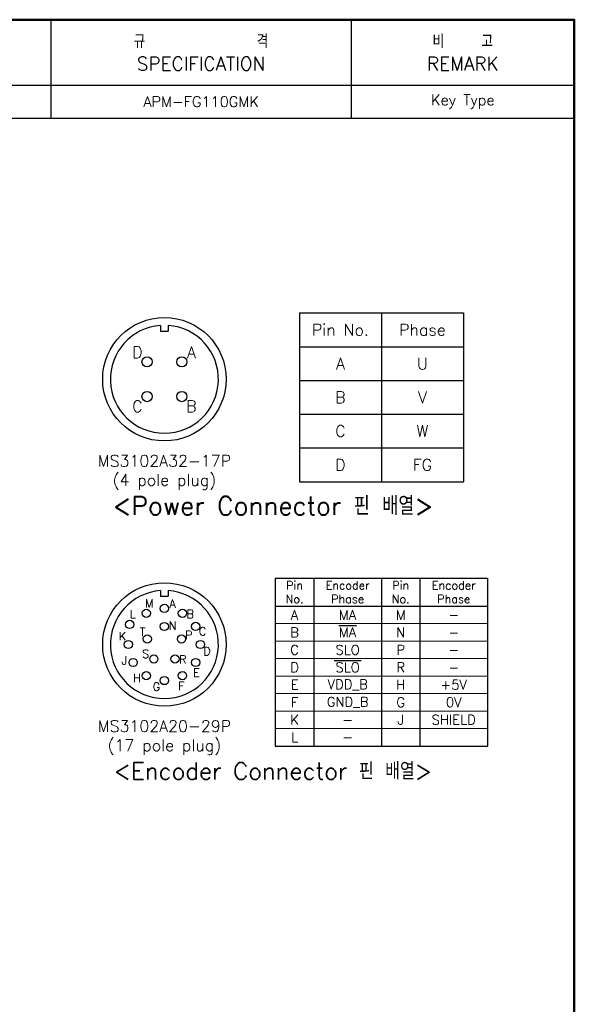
# Model space of a CAD drawing. Header units: inches. Extents: x 0 to 1485, y 0 to 1050.
# Tile 4 of 4: x 1126 to 1485, y 412 to 1050. Entities that reach past the tile are written whole.
import ezdxf
from ezdxf.enums import TextEntityAlignment as Align

# ---------------------------------------------------------------- set-up
doc = ezdxf.new("R2010")
doc.units = ezdxf.units.IN
doc.header["$LTSCALE"] = 0.25
doc.layers.get('0').update_dxf_attribs({"lineweight": 35})
doc.styles.add('GSG1', font='romans.shx', dxfattribs={"bigfont": 'GSG1.shx'})

msp = doc.modelspace()

# ---------------------------------------------------------------- linework, layer by layer
at = {"color": 0, "lineweight": -3}
for p, q in [((1145.74999738, 1049.9999995), (1145.74999738, 986.2499995)), ((1340.49999738, 1049.9999995), (1340.49999738, 986.2499995)), ((615.99999738, 1007.4999995), (1484.99999738, 1007.4999995)), ((615.99999738, 986.2499995), (1484.99999738, 986.2499995))]:
    msp.add_line(p, q, dxfattribs=at)
at = {"color": 7, "linetype": 'Continuous', "lineweight": -3}
for p, q in [((1306.87499738, 859.9999995), (1306.87499738, 750.6249995)), ((1306.87499738, 859.9999995), (1413.12499738, 859.9999995)), ((1359.99999738, 859.9999995), (1359.99999738, 750.6249995)), ((1413.12499738, 859.9999995), (1413.12499738, 750.6249995)), ((1306.87499738, 838.1249995), (1413.12499738, 838.1249995)), ((1306.87499738, 816.2499995), (1413.12499738, 816.2499995)), ((1306.87499738, 794.3749995), (1413.12499738, 794.3749995)), ((1306.87499738, 772.4999995), (1413.12499738, 772.4999995)), ((1306.87499738, 750.6249995), (1413.12499738, 750.6249995)), ((1291.24999738, 688.1249995), (1291.24999738, 579.3749995)), ((1291.24999738, 688.1249995), (1428.74999738, 688.1249995)), ((1316.24999738, 688.1249995), (1316.24999738, 579.3749995)), ((1359.99999738, 688.1249995), (1359.99999738, 579.3749995)), ((1384.99999738, 688.1249995), (1384.99999738, 579.3749995)), ((1428.74999738, 688.1249995), (1428.74999738, 579.3749995)), ((1291.24999738, 669.9999995), (1428.74999738, 669.9999995)), ((1291.24999738, 579.3749995), (1428.74999738, 579.3749995))]:
    msp.add_line(p, q, dxfattribs=at)
at = {"lineweight": -3, "ltscale": 0.5}
for p, q in [((1306.87499738, 859.9999995), (1306.87499738, 750.6249995)), ((1291.24999738, 688.1249995), (1291.24999738, 579.3749995))]:
    msp.add_line(p, q, dxfattribs=at)
at = {"lineweight": -3}
for p, q in [((1216.87499738, 851.94184961), (1216.87499738, 848.2812495)), ((1221.87499738, 851.94184961), (1221.87499738, 848.2812495)), ((1216.87499738, 848.2812495), (1221.87499738, 848.2812495)), ((1216.87499738, 680.06684961), (1216.87499738, 676.4062495)), ((1216.87499738, 676.4062495), (1221.87499738, 676.4062495)), ((1221.87499738, 680.06684961), (1221.87499738, 676.4062495))]:
    msp.add_line(p, q, dxfattribs=at)
at = {"lineweight": 15, "ltscale": 0.5}
for p, q in [((1428.74999738, 658.6718745), (1291.24999738, 658.6718745)), ((1428.74999738, 647.3437495), (1291.24999738, 647.3437495)), ((1428.74999738, 636.0156245), (1291.24999738, 636.0156245)), ((1428.74999738, 624.6874995), (1291.24999738, 624.6874995)), ((1428.74999738, 613.3593745), (1291.24999738, 613.3593745)), ((1428.74999738, 602.0312495), (1291.24999738, 602.0312495)), ((1428.74999738, 590.7031245), (1291.24999738, 590.7031245))]:
    msp.add_line(p, q, dxfattribs=at)
at = {"color": 2, "lineweight": -3}
for p, q in [((1332.32142595, 657.47209771), (1343.92856881, 657.47209771)), ((1329.41964023, 634.81584771), (1346.83035452, 634.81584771))]:
    msp.add_line(p, q, dxfattribs=at)
at = {"color": 1, "lineweight": 50}
msp.add_lwpolyline([(-0.00000262, -0.0000005), (1484.99999738, -0.0000005), (1484.99999738, 1049.9999995), (-0.00000262, 1049.9999995)], close=True, dxfattribs=at)
at = {"lineweight": -3}
for centre, radius in [((1219.37499738, 817.0312495), 40), ((1208.12499738, 828.2812495), 3.30357143), ((1230.62499738, 828.2812495), 3.30357143), ((1208.12499738, 805.7812495), 3.30357143), ((1230.62499738, 805.7812495), 3.30357143), ((1219.37499738, 645.1562495), 40), ((1219.37499738, 668.51629255), 2.67857143), ((1207.69497585, 665.38664021), 2.67857143), ((1231.0550189, 665.38664021), 2.67857143), ((1196.89678547, 658.13405119), 2.67857143), ((1219.37499738, 656.80240663), 2.67857143), ((1239.60538809, 656.83627102), 2.67857143), ((1208.29884374, 648.75510997), 2.67857143), ((1230.45115101, 648.75510997), 2.67857143), ((1196.01495433, 645.1562495), 2.67857143), ((1242.73504043, 645.1562495), 2.67857143), ((1212.52955797, 635.73431045), 2.67857143), ((1226.22043679, 635.73431045), 2.67857143), ((1199.14460666, 633.47622797), 2.67857143), ((1239.60538809, 633.47622797), 2.67857143), ((1207.69497585, 624.92585878), 2.67857143), ((1231.0550189, 624.92585878), 2.67857143), ((1219.37499738, 621.79620645), 2.67857143)]:
    msp.add_circle(centre, radius, dxfattribs=at)
for centre in [(1219.37499738, 817.0312495), (1219.37499738, 645.1562495)]:
    msp.add_arc(centre, 35, 94.0960437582, 85.9039562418, dxfattribs=at)

# ---------------------------------------------------------------- texts
at = {"lineweight": -3, "style": 'GSG1'}
for s, p in [('D', (1201.87499738, 834.5312495)), ('A', (1236.87499738, 834.5312495)), ('C', (1201.87499738, 799.5312495)), ('B', (1236.87499738, 799.5312495))]:
    msp.add_text(s, height=7.5, dxfattribs=at).set_placement(p, align=Align.MIDDLE_CENTER)
for s, p in [('M', (1206.76035426, 669.06010203)), ('A', (1222.59559728, 668.92498069)), ('L', (1196.95978664, 662.12622865)), ('B', (1233.72256019, 662.2224745)), ('N', (1222.28897036, 654.6666397)), ('K', (1189.74004808, 647.87645882)), ('T', (1203.39500013, 650.54673124)), ('P', (1232.75115498, 648.58066851)), ('C', (1241.72142284, 650.99974396)), ('S', (1204.96052655, 636.37941193)), ('R', (1228.89999656, 632.74914075)), ('D', (1244.57787522, 638.12040766)), ('J', (1191.60405269, 632.15295056)), ('H', (1199.06217731, 620.72844971)), ('E', (1237.98554527, 624.22898542)), ('G', (1211.7418164, 615.14133708)), ('F', (1228.31230159, 615.65349604))]:
    msp.add_text(s, height=5.35714286, dxfattribs=at).set_placement(p)
at = {"color": 2, "lineweight": -3, "attachment_point": 5, "style": 'GSG1'}
for s, insert, char_height, width in [('규            격\\PSPECIFICATION', (1243.12499738, 1028.7499995), 8.75, 187.5), ('비    고\\PREMARK', (1412.74999738, 1028.7499995), 8.75, 137.5), ('APM-FG110GMK', (1243.12499738, 996.8749995), 6.875, 187.5), ('Key Type', (1412.74999738, 996.8749995), 6.875, 137.5), ('Pin No.', (1333.43749738, 849.0624995), 7.5, 131.5272128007), ('Phase', (1386.56249738, 849.0624995), 7.5, 131.5272128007), ('A', (1333.43749738, 827.1874995), 7.5, 131.5272128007), ('U', (1386.56249738, 827.1874995), 7.5, 131.5272128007), ('B', (1333.43749738, 805.3124995), 7.5, 131.5272128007), ('V', (1386.56249738, 805.3124995), 7.5, 131.5272128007), ('C', (1333.43749738, 783.4374995), 7.5, 131.5272128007), ('W', (1386.56249738, 783.4374995), 7.5, 131.5272128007), ('MS3102A32-17P', (1219.37499738, 764.12946378), 7.5, 287.042108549), ('D', (1333.43749738, 761.5624995), 7.5, 131.5272128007), ('FG', (1386.56249738, 761.5624995), 7.5, 131.5272128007), ('(4 pole plug)', (1219.37499738, 750.45758878), 7.5, 287.042108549), ('<Power Connector 핀 배열>', (1289.68749738, 734.9999995), 11.875, 287.042108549), ('Pin\\PNo.', (1303.74999738, 679.0624995), 5.3125, 105.9524769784), ('Encoder\\PPhase', (1338.12499738, 679.0624995), 5.3125, 105.9524769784), ('Pin\\PNo.', (1372.49999738, 679.0624995), 5.3125, 105.9524769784), ('Encoder\\PPhase', (1406.87499738, 679.0624995), 5.3125, 105.9524769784), ('A', (1303.74999738, 664.335937), 6.25, 14.9150831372), ('MA', (1338.12499738, 664.335937), 6.25, 14.9150831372), ('M', (1372.49999738, 664.335937), 6.25, 14.9150831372), ('-', (1406.87499738, 664.335937), 6.25, 14.9150831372), ('B', (1303.74999738, 653.007812), 6.25, 14.9150831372), ('MA', (1338.12499738, 653.007812), 6.25, 14.9150831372), ('N', (1372.49999738, 653.007812), 6.25, 14.9150831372), ('-', (1406.87499738, 653.007812), 6.25, 14.9150831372), ('C', (1303.74999738, 641.679687), 6.25, 14.9150831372), ('SLO', (1338.12499738, 641.679687), 6.25, 14.9150831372), ('P', (1372.49999738, 641.679687), 6.25, 14.9150831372), ('-', (1406.87499738, 641.679687), 6.25, 14.9150831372), ('D', (1303.74999738, 630.351562), 6.25, 14.9150831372), ('SLO', (1338.12499738, 630.351562), 6.25, 14.9150831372), ('R', (1372.49999738, 630.351562), 6.25, 14.9150831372), ('-', (1406.87499738, 630.351562), 6.25, 14.9150831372), ('E', (1303.74999738, 619.023437), 6.25, 14.9150831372), ('VDD_B', (1338.12499738, 619.023437), 6.25, 14.9150831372), ('H', (1372.49999738, 619.023437), 6.25, 14.9150831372), ('+5V', (1406.87499738, 619.023437), 6.25, 14.9150831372), ('F', (1303.74999738, 607.695312), 6.25, 14.9150831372), ('GND_B', (1338.12499738, 607.695312), 6.25, 14.9150831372), ('G', (1372.49999738, 607.695312), 6.25, 14.9150831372), ('0V', (1406.87499738, 607.695312), 6.25, 14.9150831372), ('K', (1303.74999738, 596.367187), 6.25, 14.9150831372), ('J', (1372.49999738, 596.367187), 6.25, 14.9150831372), ('SHIELD', (1406.87499738, 596.367187), 6.25, 14.9150831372), ('MS3102A20-29P', (1219.37499738, 592.25446378), 7.5, 287.042108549), ('-', (1338.12499738, 596.367187), 6.25, 14.9150831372), ('L', (1303.74999738, 585.039062), 6.25, 14.9150831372), ('(17 pole plug)', (1219.37499738, 578.58258878), 7.5, 287.042108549), ('-', (1338.12499738, 585.039062), 6.25, 14.9150831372), ('<Encoder Connector 핀 배열>', (1289.68749738, 563.1249995), 10.9375, 287.042108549)]:
    msp.add_mtext(s, dxfattribs=dict(at, insert=insert, char_height=char_height, width=width))

doc.saveas('drawing.dxf')
